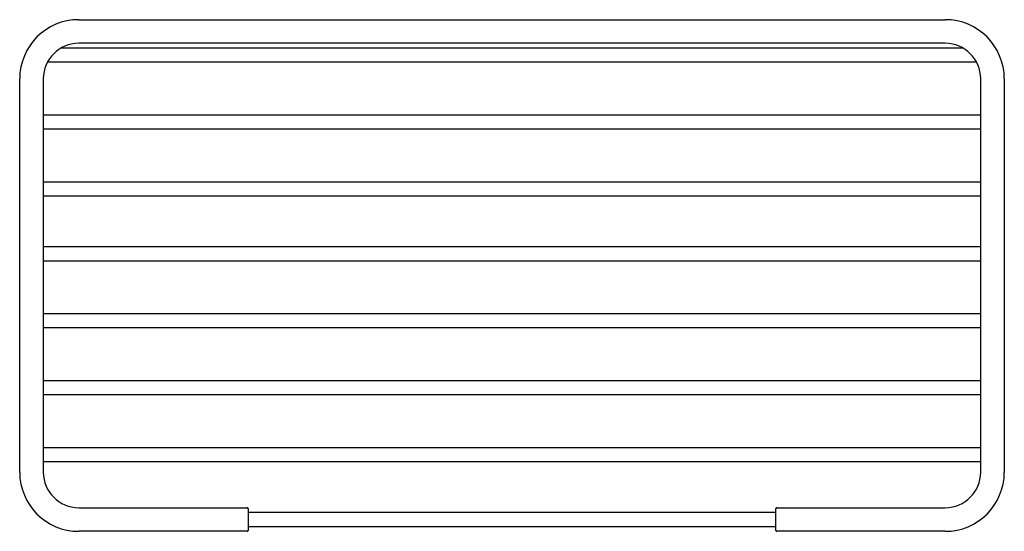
# Model space of a CAD drawing. Header units: millimetres. Extents: x 4066.127 to 4066.377, y 1971.185 to 1971.315.
import ezdxf

# ---------------------------------------------------------------- set-up
doc = ezdxf.new("R2010")
doc.units = ezdxf.units.MM
doc.layers.add('SANINDUSA', color=3, linetype='Continuous')

msp = doc.modelspace()

# ---------------------------------------------------------------- linework, layer by layer
at = {"layer": 'SANINDUSA'}
for p, q in [((4066.142293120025, 1971.314745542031), (4066.252293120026, 1971.314745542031)), ((4066.252293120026, 1971.314745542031), (4066.362293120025, 1971.314745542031)), ((4066.170856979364, 1971.308745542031), (4066.142293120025, 1971.308745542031)), ((4066.252293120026, 1971.308745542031), (4066.173729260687, 1971.308745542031)), ((4066.330856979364, 1971.308745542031), (4066.252293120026, 1971.308745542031)), ((4066.333655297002, 1971.308745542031), (4066.330928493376, 1971.308745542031)), ((4066.362293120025, 1971.308745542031), (4066.333729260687, 1971.308745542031)), ((4066.13990081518, 1971.307495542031), (4066.137776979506, 1971.307495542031)), ((4066.364685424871, 1971.307495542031), (4066.13990081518, 1971.307495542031)), ((4066.366828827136, 1971.307495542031), (4066.364685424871, 1971.307495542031)), ((4066.134370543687, 1971.303995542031), (4066.13990081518, 1971.303995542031)), ((4066.13990081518, 1971.303995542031), (4066.364685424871, 1971.303995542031)), ((4066.364685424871, 1971.303995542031), (4066.370230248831, 1971.303995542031)), ((4066.127293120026, 1971.199745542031), (4066.127293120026, 1971.299745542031)), ((4066.133293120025, 1971.299745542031), (4066.133293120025, 1971.199745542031)), ((4066.371293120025, 1971.199745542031), (4066.371293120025, 1971.299745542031)), ((4066.377293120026, 1971.299745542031), (4066.377293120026, 1971.199745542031)), ((4066.138293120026, 1971.290495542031), (4066.133268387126, 1971.290495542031)), ((4066.366293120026, 1971.290495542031), (4066.138293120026, 1971.290495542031)), ((4066.371368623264, 1971.290495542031), (4066.366293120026, 1971.290495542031)), ((4066.133217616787, 1971.286995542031), (4066.138293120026, 1971.286995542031)), ((4066.138293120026, 1971.286995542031), (4066.366293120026, 1971.286995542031)), ((4066.366293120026, 1971.286995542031), (4066.371317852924, 1971.286995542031)), ((4066.138293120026, 1971.273495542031), (4066.133268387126, 1971.273495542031)), ((4066.366293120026, 1971.273495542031), (4066.138293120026, 1971.273495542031)), ((4066.371368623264, 1971.273495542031), (4066.366293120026, 1971.273495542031)), ((4066.133217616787, 1971.269995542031), (4066.138293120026, 1971.269995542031)), ((4066.138293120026, 1971.269995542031), (4066.366293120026, 1971.269995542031)), ((4066.366293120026, 1971.269995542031), (4066.371317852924, 1971.269995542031)), ((4066.138293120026, 1971.256995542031), (4066.133268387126, 1971.256995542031)), ((4066.366293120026, 1971.256995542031), (4066.138293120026, 1971.256995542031)), ((4066.371368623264, 1971.256995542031), (4066.366293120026, 1971.256995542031)), ((4066.133217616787, 1971.253495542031), (4066.138293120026, 1971.253495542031)), ((4066.138293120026, 1971.253495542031), (4066.366293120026, 1971.253495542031)), ((4066.366293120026, 1971.253495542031), (4066.371317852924, 1971.253495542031)), ((4066.138293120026, 1971.239995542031), (4066.133268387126, 1971.239995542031)), ((4066.366293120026, 1971.239995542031), (4066.138293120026, 1971.239995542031)), ((4066.371368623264, 1971.239995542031), (4066.366293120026, 1971.239995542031)), ((4066.133217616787, 1971.236495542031), (4066.138293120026, 1971.236495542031)), ((4066.138293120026, 1971.236495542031), (4066.366293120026, 1971.236495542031)), ((4066.366293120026, 1971.236495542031), (4066.371317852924, 1971.236495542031)), ((4066.138293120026, 1971.222995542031), (4066.133268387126, 1971.222995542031)), ((4066.366293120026, 1971.222995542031), (4066.138293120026, 1971.222995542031)), ((4066.371368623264, 1971.222995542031), (4066.366293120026, 1971.222995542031)), ((4066.133217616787, 1971.219495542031), (4066.138293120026, 1971.219495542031)), ((4066.138293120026, 1971.219495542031), (4066.366293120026, 1971.219495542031)), ((4066.366293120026, 1971.219495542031), (4066.371317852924, 1971.219495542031)), ((4066.138293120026, 1971.205995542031), (4066.133268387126, 1971.205995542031)), ((4066.366293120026, 1971.205995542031), (4066.138293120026, 1971.205995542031)), ((4066.371368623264, 1971.205995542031), (4066.366293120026, 1971.205995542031)), ((4066.133217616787, 1971.202495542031), (4066.138293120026, 1971.202495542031)), ((4066.138293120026, 1971.202495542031), (4066.366293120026, 1971.202495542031)), ((4066.366293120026, 1971.202495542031), (4066.371317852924, 1971.202495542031)), ((4066.142293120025, 1971.190745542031), (4066.180293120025, 1971.190745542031)), ((4066.180293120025, 1971.190745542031), (4066.185043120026, 1971.190745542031)), ((4066.185293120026, 1971.190495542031), (4066.185293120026, 1971.184995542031)), ((4066.319293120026, 1971.184995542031), (4066.319293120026, 1971.190495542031)), ((4066.319543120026, 1971.190745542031), (4066.324293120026, 1971.190745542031)), ((4066.324293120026, 1971.190745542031), (4066.362293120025, 1971.190745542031)), ((4066.189543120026, 1971.189495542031), (4066.185293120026, 1971.189495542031)), ((4066.315043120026, 1971.189495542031), (4066.189543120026, 1971.189495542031)), ((4066.319293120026, 1971.189495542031), (4066.315043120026, 1971.189495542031)), ((4066.185293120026, 1971.185995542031), (4066.189543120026, 1971.185995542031)), ((4066.189543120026, 1971.185995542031), (4066.315043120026, 1971.185995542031)), ((4066.315043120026, 1971.185995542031), (4066.319293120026, 1971.185995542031)), ((4066.180293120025, 1971.184745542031), (4066.142293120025, 1971.184745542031)), ((4066.185043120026, 1971.184745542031), (4066.180293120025, 1971.184745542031)), ((4066.324293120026, 1971.184745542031), (4066.319543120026, 1971.184745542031)), ((4066.362293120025, 1971.184745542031), (4066.324293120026, 1971.184745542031))]:
    msp.add_line(p, q, dxfattribs=at)
for centre, radius, start, end in [((4066.142293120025, 1971.299745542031), 0.0150000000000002, 90, 180), ((4066.362293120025, 1971.299745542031), 0.01500000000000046, 0, 90), ((4066.142293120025, 1971.299745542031), 0.009000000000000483, 90, 180), ((4066.172293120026, 1971.150524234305), 0.1582278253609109, 89.47995286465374, 90.52004713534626), ((4066.332293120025, 1971.150524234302), 0.1582278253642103, 89.47995286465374, 90.52004713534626), ((4066.362293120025, 1971.299745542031), 0.009000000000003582, 0, 90), ((4066.142293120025, 1971.199745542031), 0.01499999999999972, 180, 270), ((4066.142293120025, 1971.199745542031), 0.008999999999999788, 180, 270), ((4066.362293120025, 1971.199745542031), 0.008999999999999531, 270, 0), ((4066.362293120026, 1971.199745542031), 0.01499999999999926, 270, 0), ((4066.185043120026, 1971.190495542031), 0.0002500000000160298, 0, 90), ((4066.319543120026, 1971.190495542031), 0.0002499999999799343, 90, 180), ((4066.185043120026, 1971.184995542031), 0.0002500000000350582, 270, 0), ((4066.319543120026, 1971.184995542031), 0.0002500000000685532, 180, 269.9999999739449)]:
    msp.add_arc(centre, radius, start, end, dxfattribs=at)

doc.saveas('drawing.dxf')
